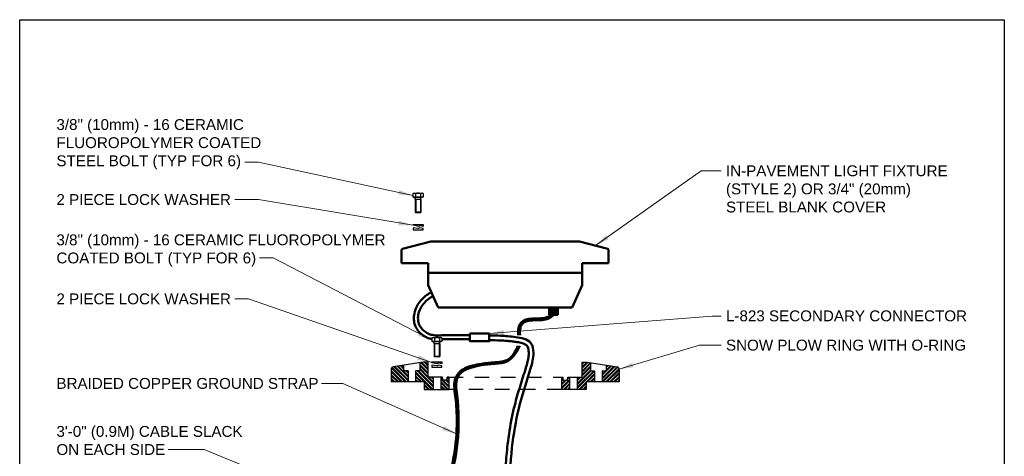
# Model space of a CAD drawing. Header units: inches. Extents: x 0 to 8.5, y 0 to 11.
# Tile 2 of 2: x 0 to 8.5, y 7.2 to 11. Entities that reach past the tile are written whole.
import ezdxf

# ---------------------------------------------------------------- set-up
doc = ezdxf.new("R2010")
doc.units = ezdxf.units.IN
doc.header["$LTSCALE"] = 0.5
doc.header["$MEASUREMENT"] = 0
doc.linetypes.add('DASHED2', pattern=[0.375, 0.25, -0.125])
for name, color, linetype, lineweight in [('E-AFLD-CIRC-SERS', 203, 'CONTINUOUS', 50), ('E-AFLD-LITE-RUNW', 203, 'CONTINUOUS', 50), ('E-GRND-EQUI', 83, 'CONTINUOUS', 50), ('G-ANNO-PATT', 8, 'CONTINUOUS', 18), ('S-FSTN-MISC', 13, 'CONTINUOUS', 25), ('S-JNTS-WTRS', 221, 'CONTINUOUS', 25)]:
    doc.layers.add(name, color=color, linetype=linetype, lineweight=lineweight)
doc.layers.add('G-ANNO-TEXT', color=7, linetype='CONTINUOUS')
doc.layers.add('G-ANNO-TTLB', color=7, linetype='CONTINUOUS')
doc.styles.add('01-E-BLDG-1_1', font='arial.ttf', dxfattribs={"height": 0.09375})
doc.dimstyles.new('01-E-BLDG-1_1', dxfattribs={"dimtxt": 0.09375, "dimasz": 0.125, "dimexe": 0.0625, "dimexo": 0.0625, "dimgap": 0.0625, "dimtad": 1, "dimdec": 4, "dimzin": 3, "dimdsep": 46, "dimlunit": 4, "dimtxsty": '01-E-BLDG-1_1', "dimcen": 0.0625, "dimclrd": 1, "dimclre": 1, "dimclrt": 256, "dimazin": 0, "dimtfac": 1, "dimtdec": 4, "dimtmove": 1, "dimatfit": 3, "dimfxl": 1, "dimfrac": 2, "dimtolj": 1, "dimtzin": 3, "dimlwd": 0, "dimlwe": 0, "dimarcsym": 0})

msp = doc.modelspace()

# ---------------------------------------------------------------- hatches: boundary and pattern name
at = {"layer": 'E-GRND-EQUI'}
msp.add_hatch(color=256, dxfattribs=at).paths.add_polyline_path([(4.5706, 8.4544), (4.6462, 8.4544), (4.6462, 8.5161), (4.5706, 8.5161)])
at = {"layer": 'G-ANNO-PATT'}
h = msp.add_hatch(dxfattribs=at)
h.set_pattern_fill('ANSI32', color=256, scale=0.0625, angle=90, style=0)
h.set_pattern_definition([(135, (2290718.214909, -832616.844149), (-0.01657281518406, -0.01657281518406), []), (135, (2290718.214909, -832616.8331), (-0.01657281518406, -0.01657281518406), [])])
h.paths.add_polyline_path([(3.208, 7.9854, -0.370742), (3.225, 8.0051), (3.3171, 8.0191), (3.3171, 7.9713), (3.3529, 7.9713), (3.3529, 7.8751), (3.2761, 7.8751), (3.208, 7.8751)])
h = msp.add_hatch(dxfattribs=at)
h.set_pattern_fill('ANSI32', color=256, scale=0.0625, angle=90, style=0)
h.paths.add_polyline_path([(3.4183, 7.9713), (3.454, 7.9713), (3.454, 8.0381), (3.483, 8.0443), (3.5261, 8.0443), (3.5261, 7.9152), (3.5694, 7.9152), (3.5694, 7.8104), (3.4919, 7.8104), (3.4919, 7.8751), (3.4183, 7.8751)])
h = msp.add_hatch(dxfattribs=at)
h.set_pattern_fill('ANSI32', color=256, scale=0.0625, style=0)
h.paths.add_polyline_path([(4.9635, 7.9713), (4.9278, 7.9713), (4.9278, 8.0381), (4.8988, 8.0443), (4.8557, 8.0443), (4.8557, 7.9152), (4.8124, 7.9152), (4.8124, 7.8104), (4.8899, 7.8104), (4.8899, 7.8751), (4.9635, 7.8751)])
h = msp.add_hatch(dxfattribs=at)
h.set_pattern_fill('ANSI32', color=256, scale=0.0625, style=0)
h.set_pattern_definition([(45, (2290718.214909, -832616.844149), (-0.01657281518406, 0.01657281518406), []), (45, (2290718.225957, -832616.844149), (-0.01657281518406, 0.01657281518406), [])])
h.paths.add_polyline_path([(5.1738, 7.9854, 0.370742), (5.1568, 8.0051), (5.0647, 8.0191), (5.0647, 7.9713), (5.0289, 7.9713), (5.0289, 7.8751), (5.1057, 7.8751), (5.1738, 7.8751)])
h = msp.add_hatch(dxfattribs=at)
h.set_pattern_fill('ANSI32', color=256, scale=0.0625, angle=90, style=0)
h.paths.add_polyline_path([(3.6348, 7.9152), (3.6493, 7.9152), (3.6525, 7.8896), (3.6897, 7.8896), (3.6897, 7.9152), (3.7043, 7.9152), (3.7043, 7.8104), (3.6348, 7.8104)])
h = msp.add_hatch(dxfattribs=at)
h.set_pattern_fill('ANSI32', color=256, scale=0.0625, style=0)
h.paths.add_polyline_path([(4.747, 7.9152), (4.7325, 7.9152), (4.7293, 7.8896), (4.6921, 7.8896), (4.6921, 7.9152), (4.6775, 7.9152), (4.6775, 7.8104), (4.747, 7.8104)])

# ---------------------------------------------------------------- linework, layer by layer
at = {"layer": 'E-AFLD-CIRC-SERS'}
for p, q in [((3.5312, 8.6367), (3.5542, 8.6472)), ((3.5454, 8.6036), (3.5692, 8.6144))]:
    msp.add_line(p, q, dxfattribs=at)
msp.add_lwpolyline([(3.8863, 8.2914), (4.0543, 8.2914), (4.0543, 8.2252), (3.8863, 8.2252)], close=True, dxfattribs=at)
for points, knots in [([(3.5585, 8.2448, 16715.3304), (3.5479, 8.2467, 16715.3304), (3.5375, 8.2494, 16715.3304), (3.5159, 8.2571, 16715.3304), (3.5049, 8.2624, 16715.3304), (3.4839, 8.2749, 16715.3304), (3.4739, 8.2822, 16715.3304), (3.4514, 8.3021, 16715.3304), (3.4395, 8.3156, 16715.3304), (3.4235, 8.3405, 16715.3304), (3.418, 8.3511, 16715.3304), (3.4075, 8.3787, 16715.3304), (3.4042, 8.396, 16715.3304), (3.4023, 8.4307, 16715.3304), (3.4038, 8.4482, 16715.3304), (3.4118, 8.488, 16715.3304), (3.4198, 8.51, 16715.3304), (3.4387, 8.5458, 16715.3304), (3.4485, 8.5603, 16715.3304), (3.4705, 8.5867, 16715.3304), (3.4825, 8.5987, 16715.3304), (3.5068, 8.6195, 16715.3304), (3.5188, 8.6285, 16715.3304), (3.5312, 8.6367, 16715.3304)], [6.425235, 6.425235, 6.425235, 6.425235, 8.106843, 8.106843, 9.941889, 9.941889, 11.776934, 11.776934, 14.412036, 14.412036, 16.171853, 16.171853, 18.775968, 18.775968, 21.380083, 21.380083, 24.848078, 24.848078, 27.529653, 27.529653, 30.211229, 30.211229, 32.595002, 32.595002, 32.595002, 32.595002]), ([(3.8863, 8.2793, 16715.3304), (3.6686, 8.2787, 16715.3304), (3.6615, 8.2782, 16715.3304), (3.6404, 8.2766, 16715.3304), (3.6266, 8.2759, 16715.3304), (3.5955, 8.2757, 16715.3304), (3.5784, 8.2768, 16715.3304), (3.55, 8.2825, 16715.3304), (3.5383, 8.2861, 16715.3304), (3.5157, 8.2966, 16715.3304), (3.5047, 8.3034, 16715.3304), (3.4813, 8.322, 16715.3304), (3.4695, 8.3346, 16715.3304), (3.4548, 8.357, 16715.3304), (3.4502, 8.3659, 16715.3304), (3.4409, 8.3907, 16715.3304), (3.4382, 8.4076, 16715.3304), (3.4385, 8.4424, 16715.3304), (3.4415, 8.4603, 16715.3304), (3.4521, 8.4949, 16715.3304), (3.4598, 8.5116, 16715.3304), (3.4786, 8.5418, 16715.3304), (3.4898, 8.5555, 16715.3304), (3.5154, 8.5811, 16715.3304), (3.5299, 8.5929, 16715.3304), (3.5454, 8.6036, 16715.3304)], [0, 0, 0, 0, 1.167523, 1.167523, 3.502568, 3.502568, 6.593921, 6.593921, 8.930104, 8.930104, 11.266286, 11.266286, 14.324601, 14.324601, 16.191203, 16.191203, 19.373749, 19.373749, 22.556295, 22.556295, 25.738841, 25.738841, 28.921388, 28.921388, 32.206574, 32.206574, 32.206574, 32.206574]), ([(4.2534, 6.3457, 16715.3304), (4.2499, 6.4239, 16715.3304), (4.2403, 6.6299, 16715.3304), (4.2202, 6.9661, 16715.3304), (4.2473, 7.3371, 16715.3304), (4.3083, 7.6816, 16715.3304), (4.3951, 7.9334, 16715.3304), (4.4435, 8.1064, 16715.3304), (4.4192, 8.2401, 16715.3304), (4.2794, 8.2647, 16715.3304), (4.1624, 8.2736, 16715.3304), (4.0866, 8.2754, 16715.3304), (4.0543, 8.276, 16715.3304)], [7.983658, 7.983658, 7.983658, 7.983658, 21.206238, 42.847447, 64.849701, 83.926901, 101.847047, 109.666453, 114.501726, 122.498891, 129.878088, 135.282596, 135.282596, 135.282596, 135.282596]), ([(3.8863, 8.2441, 16715.3304), (3.6715, 8.2435, 16715.3304), (3.6643, 8.2429, 16715.3304), (3.6533, 8.2421, 16715.3304), (3.6495, 8.2418, 16715.3304), (3.6457, 8.2416, 16715.3304)], [0, 0, 0, 0, 1.161346, 1.161346, 1.778367, 1.778367, 1.778367, 1.778367]), ([(4.2127, 6.3457, 16715.3304), (4.2119, 6.3632, 16715.3304), (4.2111, 6.3807, 16715.3304), (4.2079, 6.4503, 16715.3304), (4.2054, 6.5023, 16715.3304), (4.2, 6.6104, 16715.3304), (4.1969, 6.6666, 16715.3304), (4.1915, 6.7793, 16715.3304), (4.1894, 6.8359, 16715.3304), (4.1878, 6.9354, 16715.3304), (4.1879, 6.9783, 16715.3304), (4.1901, 7.0641, 16715.3304), (4.1921, 7.1069, 16715.3304), (4.199, 7.2115, 16715.3304), (4.2048, 7.2732, 16715.3304), (4.2218, 7.4131, 16715.3304), (4.2339, 7.4913, 16715.3304), (4.2568, 7.6046, 16715.3304), (4.2648, 7.6401, 16715.3304), (4.2805, 7.7026, 16715.3304), (4.2879, 7.7297, 16715.3304), (4.3033, 7.7833, 16715.3304), (4.3114, 7.8099, 16715.3304), (4.3361, 7.8893, 16715.3304), (4.353, 7.9416, 16715.3304), (4.3714, 8.0027, 16715.3304), (4.3741, 8.0118, 16715.3304), (4.3793, 8.0297, 16715.3304), (4.3817, 8.0385, 16715.3304), (4.3882, 8.0646, 16715.3304), (4.3915, 8.0816, 16715.3304), (4.3939, 8.1064, 16715.3304), (4.3943, 8.1144, 16715.3304), (4.3943, 8.1334, 16715.3304), (4.3934, 8.1446, 16715.3304), (4.3902, 8.1625, 16715.3304), (4.3881, 8.1698, 16715.3304), (4.3843, 8.1785, 16715.3304), (4.383, 8.181, 16715.3304), (4.3804, 8.1851, 16715.3304), (4.3793, 8.1867, 16715.3304), (4.375, 8.1915, 16715.3304), (4.3714, 8.1946, 16715.3304), (4.362, 8.2006, 16715.3304), (4.3562, 8.2035, 16715.3304), (4.3428, 8.2087, 16715.3304), (4.3352, 8.211, 16715.3304), (4.3138, 8.2162, 16715.3304), (4.2991, 8.2186, 16715.3304), (4.2772, 8.2216, 16715.3304), (4.2703, 8.2225, 16715.3304), (4.2569, 8.2241, 16715.3304), (4.2502, 8.2249, 16715.3304), (4.2305, 8.227, 16715.3304), (4.2176, 8.2282, 16715.3304), (4.1859, 8.2307, 16715.3304), (4.1672, 8.2318, 16715.3304), (4.1176, 8.234, 16715.3304), (4.0861, 8.2348, 16715.3304), (4.0543, 8.2354, 16715.3304)], [8.086372, 8.086372, 8.086372, 8.086372, 11.045832, 11.045832, 19.870943, 19.870943, 29.366195, 29.366195, 38.861447, 38.861447, 46.014991, 46.014991, 53.168535, 53.168535, 63.504846, 63.504846, 76.682265, 76.682265, 82.723518, 82.723518, 87.373415, 87.373415, 92.023312, 92.023312, 101.323106, 101.323106, 102.959, 102.959, 104.594894, 104.594894, 107.866683, 107.866683, 109.408837, 109.408837, 111.52837, 111.52837, 113.262666, 113.262666, 114.11884, 114.11884, 114.892337, 114.892337, 116.437975, 116.437975, 117.983613, 117.983613, 119.52925, 119.52925, 122.017727, 122.017727, 123.145251, 123.145251, 124.272775, 124.272775, 126.527824, 126.527824, 129.884967, 129.884967, 135.239096, 135.239096, 135.239096, 135.239096])]:
    msp.add_open_spline(points, degree=3, knots=knots, dxfattribs=at)
at = {"layer": 'E-AFLD-LITE-RUNW'}
for p, q in [((3.2974, 9.0123), (3.2974, 8.9)), ((3.3048, 9.0219), (3.5482, 9.0871)), ((3.5482, 9.0871), (4.8336, 9.0871)), ((5.0769, 9.0219), (4.8336, 9.0871)), ((5.0843, 9.0123), (5.0843, 8.9)), ((3.2974, 8.9), (3.5261, 8.9)), ((3.5261, 8.9), (3.5261, 8.7091)), ((5.0843, 8.9), (4.8557, 8.9)), ((4.8557, 8.9), (4.8557, 8.7091)), ((3.5261, 8.8159), (4.8557, 8.8159)), ((3.6136, 8.5168), (3.5261, 8.7091)), ((4.7682, 8.5168), (4.8557, 8.7091)), ((3.6136, 8.5168), (4.7682, 8.5168))]:
    msp.add_line(p, q, dxfattribs=at)
for centre, start, end in [((3.3074, 9.0123), 104.99996, 179.99996), ((5.0744, 9.0123), 359.99996, 74.99996)]:
    msp.add_arc(centre, 0.00998, start, end, dxfattribs=at)
at = {"layer": 'E-GRND-EQUI'}
for p, q in [((4.5706, 8.4544), (4.5706, 8.5161)), ((4.6462, 8.4544), (4.6462, 8.5161)), ((4.6462, 8.4544), (4.5706, 8.4544))]:
    msp.add_line(p, q, dxfattribs=at)
for points, knots in [([(4.3036, 8.2786, 16715.3304), (4.3033, 8.3175, 16715.3304), (4.3049, 8.3455, 16715.3304), (4.3283, 8.4076, 16715.3304), (4.4348, 8.4288, 16715.3304), (4.5287, 8.4159, 16715.3304), (4.6003, 8.4573, 16715.3304), (4.6088, 8.4836, 16715.3304), (4.6101, 8.4899, 16715.3304)], [3.293729, 3.293729, 3.293729, 3.293729, 4.805605, 8.023674, 13.60132, 20.886663, 24.635495, 25.739175, 25.739175, 25.739175, 25.739175]), ([(4.3192, 8.2787, 16715.3304), (4.319, 8.301, 16715.3304), (4.319, 8.3044, 16715.3304), (4.3191, 8.3153, 16715.3304), (4.3194, 8.3226, 16715.3304), (4.3212, 8.3364, 16715.3304), (4.3226, 8.343, 16715.3304), (4.3266, 8.3555, 16715.3304), (4.3291, 8.3615, 16715.3304), (4.3345, 8.3707, 16715.3304), (4.337, 8.3742, 16715.3304), (4.3447, 8.3828, 16715.3304), (4.3507, 8.3873, 16715.3304), (4.3651, 8.3948, 16715.3304), (4.3733, 8.3977, 16715.3304), (4.3912, 8.4022, 16715.3304), (4.4008, 8.4037, 16715.3304), (4.4205, 8.4058, 16715.3304), (4.4307, 8.4063, 16715.3304), (4.4509, 8.4068, 16715.3304), (4.461, 8.4068, 16715.3304), (4.4886, 8.4072, 16715.3304), (4.5063, 8.4078, 16715.3304), (4.5336, 8.4123, 16715.3304), (4.5428, 8.4145, 16715.3304), (4.5626, 8.4209, 16715.3304), (4.5732, 8.4254, 16715.3304), (4.5932, 8.4371, 16715.3304), (4.6026, 8.4443, 16715.3304), (4.6129, 8.4567, 16715.3304), (4.6153, 8.4603, 16715.3304), (4.6213, 8.471, 16715.3304), (4.6238, 8.4784, 16715.3304), (4.6257, 8.4877, 16715.3304), (4.6261, 8.4897, 16715.3304), (4.6264, 8.4916, 16715.3304)], [2.661619, 2.661619, 2.661619, 2.661619, 3.253201, 3.253201, 4.605873, 4.605873, 5.850409, 5.850409, 7.094946, 7.094946, 8.026451, 8.026451, 9.665366, 9.665366, 11.30428, 11.30428, 12.943194, 12.943194, 14.64905, 14.64905, 16.354905, 16.354905, 19.275525, 19.275525, 20.737327, 20.737327, 22.378284, 22.378284, 24.019242, 24.019242, 24.608753, 24.608753, 25.685088, 25.685088, 25.976983, 25.976983, 25.976983, 25.976983]), ([(3.455, 4.6755, 16715.3304), (3.4542, 4.7042, 16715.3304), (3.4534, 4.733, 16715.3304), (3.4515, 4.7961, 16715.3304), (3.4504, 4.8305, 16715.3304), (3.4474, 4.9338, 16715.3304), (3.4458, 5.0028, 16715.3304), (3.4456, 5.118, 16715.3304), (3.4462, 5.1642, 16715.3304), (3.4492, 5.2495, 16715.3304), (3.4514, 5.2886, 16715.3304), (3.4572, 5.3666, 16715.3304), (3.4607, 5.4054, 16715.3304), (3.4722, 5.5219, 16715.3304), (3.4811, 5.5994, 16715.3304), (3.4932, 5.7193, 16715.3304), (3.4971, 5.7617, 16715.3304), (3.503, 5.8418, 16715.3304), (3.5052, 5.8795, 16715.3304), (3.5075, 5.9456, 16715.3304), (3.5079, 5.9738, 16715.3304), (3.5078, 6.0305, 16715.3304), (3.5071, 6.059, 16715.3304), (3.5047, 6.1446, 16715.3304), (3.5022, 6.202, 16715.3304), (3.501, 6.2944, 16715.3304), (3.5012, 6.3295, 16715.3304), (3.5041, 6.3974, 16715.3304), (3.5066, 6.4302, 16715.3304), (3.5138, 6.486, 16715.3304), (3.5176, 6.5091, 16715.3304), (3.5272, 6.5549, 16715.3304), (3.533, 6.5776, 16715.3304), (3.5525, 6.6451, 16715.3304), (3.5684, 6.6894, 16715.3304), (3.6007, 6.7726, 16715.3304), (3.6168, 6.8116, 16715.3304), (3.6475, 6.8875, 16715.3304), (3.6622, 6.9245, 16715.3304), (3.6934, 7.0117, 16715.3304), (3.7087, 7.0623, 16715.3304), (3.7344, 7.1647, 16715.3304), (3.7448, 7.2165, 16715.3304), (3.7688, 7.3729, 16715.3304), (3.7754, 7.4787, 16715.3304), (3.7718, 7.6202, 16715.3304), (3.7699, 7.6561, 16715.3304), (3.7644, 7.7196, 16715.3304), (3.7614, 7.7472, 16715.3304), (3.7541, 7.8024, 16715.3304), (3.7499, 7.8301, 16715.3304), (3.754, 7.913, 16715.3304), (3.7758, 7.9352, 16715.3304), (3.7957, 7.96, 16715.3304), (3.8023, 7.9688, 16715.3304), (3.8194, 7.9791, 16715.3304), (3.8412, 7.9936, 16715.3304), (3.8614, 8.0036, 16715.3304), (3.8816, 8.0082, 16715.3304), (3.9065, 8.0159, 16715.3304), (3.945, 8.0245, 16715.3304), (3.9862, 8.0331, 16715.3304), (4.0465, 8.0399, 16715.3304), (4.115, 8.0456, 16715.3304), (4.1749, 8.0485, 16715.3304), (4.2264, 8.0736, 16715.3304), (4.269, 8.1051, 16715.3304), (4.3017, 8.1871, 16715.3304)], [0.943661, 0.943661, 0.943661, 0.943661, 5.808717, 5.808717, 11.617434, 11.617434, 23.234868, 23.234868, 31.024734, 31.024734, 37.619789, 37.619789, 44.214845, 44.214845, 57.404957, 57.404957, 64.622513, 64.622513, 71.022448, 71.022448, 75.803397, 75.803397, 80.584345, 80.584345, 90.146243, 90.146243, 96.021537, 96.021537, 101.562469, 101.562469, 105.508449, 105.508449, 109.454428, 109.454428, 117.346387, 117.346387, 124.396353, 124.396353, 131.083453, 131.083453, 140.073332, 140.073332, 149.063212, 149.063212, 167.042971, 167.042971, 173.149916, 173.149916, 177.881095, 177.881095, 182.612275, 182.612275, 192.074634, 192.074634, 193.551224, 193.551224, 196.504403, 196.504403, 197.859473, 197.859473, 198.663346, 198.663346, 199.467218, 199.467218, 201.074964, 201.074964, 202.192128, 202.192128, 202.192128, 202.192128]), ([(3.4712, 4.6591, 16715.3304), (3.4707, 4.6776, 16715.3304), (3.4653, 4.878, 16715.3304), (3.4454, 5.3228, 16715.3304), (3.555, 5.9168, 16715.3304), (3.4817, 6.511, 16715.3304), (3.7048, 6.9381, 16715.3304), (3.7948, 7.3566, 16715.3304), (3.7908, 7.7528, 16715.3304), (3.7261, 8.0325, 16715.3304), (4.2547, 8.0364, 16715.3304), (4.3165, 8.1874, 16715.3304)], [0, 0, 0, 0, 3.129279, 33.88689, 74.901777, 104.988256, 131.859961, 154.054694, 176.950854, 198.259189, 202.158759, 202.158759, 202.158759, 202.158759])]:
    msp.add_open_spline(points, degree=3, knots=knots, dxfattribs=at)
at = {"layer": 'G-ANNO-TTLB'}
msp.add_lwpolyline([(0, 11), (8.5, 11), (8.5, 0), (0, 0)], close=True, dxfattribs=at)
at = {"layer": 'S-FSTN-MISC'}
for p, q in [((3.3952, 9.4996), (3.401, 9.503)), ((3.3952, 9.4996), (3.3952, 9.4694)), ((3.401, 9.4694), (3.3952, 9.4694)), ((3.401, 9.503), (3.4766, 9.503)), ((3.4766, 9.4694), (3.401, 9.4694)), ((3.401, 9.4694), (3.4128, 9.4694)), ((3.4128, 9.4694), (3.4649, 9.4694)), ((3.4188, 9.4484), (3.4128, 9.4694)), ((3.4136, 9.4484), (3.4128, 9.4694)), ((3.4136, 9.4484), (3.4136, 9.3401)), ((3.464, 9.4484), (3.4136, 9.4484)), ((3.417, 9.4996), (3.417, 9.4694)), ((3.4188, 9.4484), (3.4188, 9.3351)), ((3.4588, 9.4484), (3.4649, 9.4694)), ((3.4588, 9.4484), (3.4588, 9.3351)), ((3.4606, 9.4996), (3.4606, 9.4694)), ((3.464, 9.4484), (3.4649, 9.4694)), ((3.464, 9.4484), (3.464, 9.3401)), ((3.4649, 9.4694), (3.4766, 9.4694)), ((3.4824, 9.4996), (3.4766, 9.503)), ((3.4824, 9.4694), (3.4766, 9.4694)), ((3.4824, 9.4996), (3.4824, 9.4694)), ((3.464, 9.3401), (3.4136, 9.3401)), ((3.4136, 9.3401), (3.4188, 9.3351)), ((3.4588, 9.3351), (3.4188, 9.3351)), ((3.4588, 9.3351), (3.464, 9.3401)), ((3.3954, 9.2336), (3.4822, 9.2336)), ((3.3954, 9.2259), (3.3954, 9.2336)), ((3.4446, 9.2162), (3.3954, 9.2259)), ((3.4411, 9.1992), (3.3954, 9.2045)), ((3.3954, 9.2045), (3.3954, 9.1871)), ((3.3954, 9.1871), (3.4822, 9.1871)), ((3.4556, 9.2045), (3.4411, 9.1992)), ((3.4556, 9.2247), (3.4446, 9.2162)), ((3.4822, 9.2162), (3.4556, 9.2247)), ((3.4822, 9.1992), (3.4556, 9.2045)), ((3.4822, 9.2336), (3.4822, 9.2162)), ((3.4822, 9.1871), (3.4822, 9.1992)), ((3.5585, 8.255), (3.5643, 8.2584)), ((3.5585, 8.255), (3.5585, 8.2248)), ((3.5643, 8.2584), (3.6398, 8.2584)), ((3.5803, 8.255), (3.5803, 8.2248)), ((3.6239, 8.255), (3.6239, 8.2248)), ((3.6457, 8.255), (3.6398, 8.2584)), ((3.6457, 8.255), (3.6457, 8.2248)), ((3.5643, 8.2248), (3.5585, 8.2248)), ((3.6398, 8.2248), (3.5643, 8.2248)), ((3.5643, 8.2248), (3.576, 8.2248)), ((3.576, 8.2248), (3.6281, 8.2248)), ((3.582, 8.2038), (3.576, 8.2248)), ((3.5769, 8.2038), (3.576, 8.2248)), ((3.5769, 8.2038), (3.5769, 8.0955)), ((3.6272, 8.2038), (3.5769, 8.2038)), ((3.582, 8.2038), (3.582, 8.0905)), ((3.6221, 8.2038), (3.6281, 8.2248)), ((3.6221, 8.2038), (3.6221, 8.0905)), ((3.6272, 8.2038), (3.6281, 8.2248)), ((3.6272, 8.2038), (3.6272, 8.0955)), ((3.6281, 8.2248), (3.6398, 8.2248)), ((3.6457, 8.2248), (3.6398, 8.2248)), ((3.6272, 8.0955), (3.5769, 8.0955)), ((3.5769, 8.0955), (3.582, 8.0905)), ((3.6221, 8.0905), (3.582, 8.0905)), ((3.6221, 8.0905), (3.6272, 8.0955)), ((3.5587, 8.0476), (3.6455, 8.0476)), ((3.5587, 8.04), (3.5587, 8.0476)), ((3.6079, 8.0303), (3.5587, 8.04)), ((3.6043, 8.0133), (3.5587, 8.0186)), ((3.5587, 8.0186), (3.5587, 8.0012)), ((3.5587, 8.0012), (3.6455, 8.0012)), ((3.6189, 8.0186), (3.6043, 8.0133)), ((3.6189, 8.0388), (3.6079, 8.0303)), ((3.6455, 8.0303), (3.6189, 8.0388)), ((3.6455, 8.0133), (3.6189, 8.0186)), ((3.6455, 8.0476), (3.6455, 8.0303)), ((3.6455, 8.0012), (3.6455, 8.0133))]:
    msp.add_line(p, q, dxfattribs=at)
for centre, radius, start, end in [((3.4061, 9.4837), 0.0193, 55.55309, 115.55309), ((3.4388, 9.4309), 0.0721, 72.38749, 107.61244), ((3.4715, 9.4837), 0.0193, 64.44684, 124.44683), ((3.5694, 8.2391), 0.0193, 55.55309, 115.55309), ((3.6021, 8.1863), 0.0721, 72.38749, 107.61244), ((3.6348, 8.2391), 0.0193, 64.44684, 124.44683)]:
    msp.add_arc(centre, radius, start, end, dxfattribs=at)
at = {"layer": 'S-JNTS-WTRS'}
for p, q in [((3.483, 8.0443), (3.225, 8.0051)), ((3.5261, 8.0443), (3.483, 8.0443)), ((3.5261, 7.9152), (3.5261, 8.0443)), ((4.8557, 7.9152), (4.8557, 8.0443)), ((4.8557, 8.0443), (4.8988, 8.0443)), ((4.8988, 8.0443), (5.1568, 8.0051)), ((3.208, 7.9854), (3.208, 7.8751)), ((3.3529, 7.9713), (3.3529, 7.8751)), ((3.4183, 7.9713), (3.4183, 7.8751)), ((3.6493, 7.9152), (3.5261, 7.9152)), ((3.5694, 7.9152), (3.5694, 7.8104)), ((3.6348, 7.9152), (3.6348, 7.8104)), ((3.6525, 7.8896), (3.6493, 7.9152)), ((3.7043, 7.9152), (3.6897, 7.9152)), ((3.6897, 7.8896), (3.6897, 7.9152)), ((3.7043, 7.9152), (3.7043, 7.8104)), ((4.6775, 7.9152), (4.6921, 7.9152)), ((4.6775, 7.9152), (4.6775, 7.8104)), ((4.6921, 7.8896), (4.6921, 7.9152)), ((4.7293, 7.8896), (4.7325, 7.9152)), ((4.7325, 7.9152), (4.8557, 7.9152)), ((4.747, 7.9152), (4.747, 7.8104)), ((4.8124, 7.9152), (4.8124, 7.8104)), ((4.9635, 7.9713), (4.9635, 7.8751)), ((5.0289, 7.9713), (5.0289, 7.8751)), ((5.1738, 7.9854), (5.1738, 7.8751)), ((3.4919, 7.8751), (3.208, 7.8751)), ((3.4919, 7.8751), (3.4919, 7.8104)), ((3.6897, 7.8896), (3.6525, 7.8896)), ((4.6921, 7.8896), (4.7293, 7.8896)), ((4.8899, 7.8751), (4.8899, 7.8104)), ((4.9635, 7.8751), (4.8899, 7.8751)), ((5.1738, 7.8751), (4.9635, 7.8751)), ((3.4919, 7.8104), (3.7043, 7.8104)), ((4.8899, 7.8104), (4.6775, 7.8104))]:
    msp.add_line(p, q, dxfattribs=at)
at = {"layer": 'S-JNTS-WTRS', "linetype": 'DASHED2'}
for p, q in [((3.7043, 7.9152), (4.6775, 7.9152)), ((4.6775, 7.8104), (3.7043, 7.8104))]:
    msp.add_line(p, q, dxfattribs=at)
at = {"layer": 'S-JNTS-WTRS'}
for points in [[(3.3529, 7.9713), (3.3171, 7.9713), (3.3171, 8.0191)], [(3.454, 8.0381), (3.454, 7.9713), (3.4183, 7.9713)], [(4.9278, 8.0381), (4.9278, 7.9713), (4.9635, 7.9713)], [(5.0289, 7.9713), (5.0647, 7.9713), (5.0647, 8.0191)]]:
    msp.add_lwpolyline(points, dxfattribs=at)
for centre, start, end in [((3.2279, 7.9854), 98.63251, 180), ((5.1538, 7.9854), 360, 81.36749)]:
    msp.add_arc(centre, 0.02, start, end, dxfattribs=at)

# ---------------------------------------------------------------- texts
at = {"layer": 'G-ANNO-TEXT', "char_height": 0.09375, "attachment_point": 1, "rotation": 360, "style": '01-E-BLDG-1_1'}
for s, insert, width in [('3/8" (10mm) - 16 CERAMIC FLUOROPOLYMER COATED\\PSTEEL BOLT (TYP FOR 6)', (0.3171, 10.1424), 2.244556), ('IN-PAVEMENT LIGHT FIXTURE (STYLE 2) OR 3/4" (20mm) STEEL BLANK COVER', (6.0972, 9.7434), 1.970596), ('2 PIECE LOCK WASHER', (0.3171, 9.4953), 2.151253), ('3/8" (10mm) - 16 CERAMIC FLUOROPOLYMER COATED BOLT (TYP FOR 6)', (0.3171, 9.1477), 2.834486), ('2 PIECE LOCK WASHER', (0.3171, 8.6384), 2.151253), ('L-823 SECONDARY CONNECTOR', (6.0972, 8.4918), 2.127182), ('SNOW PLOW RING WITH O-RING', (6.0972, 8.2391), 2.127182), ('BRAIDED COPPER GROUND STRAP', (0.3171, 7.9089), 2.283181), ('3\'-0" (0.9M) CABLE SLACK ON EACH SIDE', (0.3171, 7.4948), 1.731057)]:
    msp.add_mtext(s, dxfattribs=dict(at, insert=insert, width=width))

# ---------------------------------------------------------------- leaders
at = {"layer": 'G-ANNO-TEXT'}
for points in [[(3.3952, 9.4845), (2.0625, 9.7696), (1.9436, 9.7696)], [(4.9703, 9.0505, -0.0236), (5.882, 9.6949, -0.0236), (6.0566, 9.6949, -0.0236)], [(3.3954, 9.2259), (2.0625, 9.4483), (1.8563, 9.4483)], [(3.5585, 8.2353), (2.188, 8.9446), (2.0691, 8.9446)], [(3.5587, 8.0438), (1.9751, 8.5914), (1.8563, 8.5914)], [(4.0543, 8.2914, -0.0236), (5.9768, 8.4434, -0.0236), (6.0566, 8.4434, -0.0236)], [(5.1738, 7.9854, -0.0236), (5.8693, 8.1906, -0.0236), (6.0566, 8.1906, -0.0236)], [(3.7698, 7.4264), (2.791, 7.8616), (2.6049, 7.8616)], [(3.6785, 6.4381), (1.5937, 7.2917), (1.2831, 7.2917)]]:
    msp.add_leader(points, dimstyle='01-E-BLDG-1_1', dxfattribs=at)

doc.saveas('drawing.dxf')
